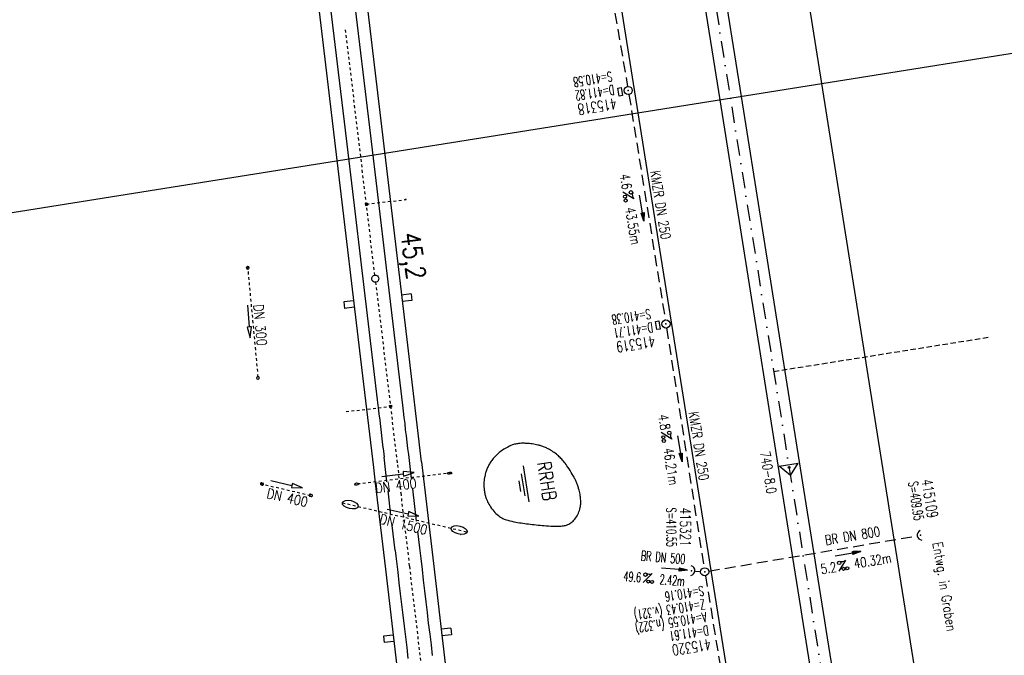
# Model space of a CAD drawing. Extents: x 447693 to 448165, y 439527 to 440695.
# Tile 2 of 16: x 447865 to 448047, y 439632 to 439749. Entities that reach past the tile are written whole.
import ezdxf
from ezdxf.enums import TextEntityAlignment as Align

# ---------------------------------------------------------------- set-up
doc = ezdxf.new("R2010")
doc.units = 0
doc.header["$LTSCALE"] = 2
doc.header["$MEASUREMENT"] = 0
for name, pattern in [('ACAD_ISO03W100', [0.5, 0.25, -0.25]), ('ACAD_ISO10W100W', [0.5, 0.25, -0.25]), ('AUSGEZOGEN', [0]), ('GESTRICH-X2', [1.5, 1, -0.5]), ('GESTRICHELT', [0.75, 0.5, -0.25]), ('STRICHLINIEX2', [0.5, 0.25, -0.25]), ('STRICHPT-X3', [3, 1.5, -0.75, 0, -0.75])]:
    doc.linetypes.add(name, pattern=pattern)
doc.layers.get('0').update_dxf_attribs({"linetype": 'AUSGEZOGEN'})
for name, color, linetype in [('ACHSE', 250, 'STRICHPT-X3'), ('Bahnachse', 7, 'CONTINUOUS'), ('Durchlässe', 15, 'CONTINUOUS'), ('FBR', 8, 'CONTINUOUS'), ('Gleisachse', 7, 'CONTINUOUS'), ('HEKTOM', 250, 'GESTRICHELT'), ('Ingenieurbauwerke', 15, 'CONTINUOUS'), ('KANAL', 7, 'GESTRICH-X2'), ('Netzknoten_PKT', 7, 'CONTINUOUS'), ('Netzknoten_PKT-NR', 7, 'CONTINUOUS'), ('Netzknoten_SIGNATUR', 7, 'CONTINUOUS'), ('PFEIL', 7, 'CONTINUOUS'), ('Planeinteilung', 6, 'CONTINUOUS'), ('RAHMEN', 250, 'AUSGEZOGEN'), ('RRB', 4, 'AUSGEZOGEN'), ('SCHACHTNR', 6, 'CONTINUOUS'), ('SCHRIFT', 7, 'AUSGEZOGEN'), ('SCHSYMBOL', 7, 'AUSGEZOGEN'), ('TEXTO', 4, 'CONTINUOUS'), ('TEXTU', 4, 'CONTINUOUS'), ('Wegdurchlässe', 15, 'CONTINUOUS')]:
    doc.layers.add(name, color=color, linetype=linetype)
doc.styles.add('ROMANS', font='romans.shx', dxfattribs={"width": 0.8})

# ---------------------------------------------------------------- blocks, each defined once
blk = doc.blocks.new('GST')
at = {"color": 0}
blk.add_circle((0, 0), 0.75, dxfattribs=at)
blk.add_point((0, 0), dxfattribs=at)
blk = doc.blocks.new('17')
blk.add_lwpolyline([(-0.76, -1.22), (0.75, -1.22), (0.75, -1.8), (-0.76, -1.8)], close=True)
blk.add_blockref('GST', (0, 0))
blk = doc.blocks.new('PFEIL2')
at = {"color": 0}
for p, q in [((0.88, 0), (-2.4, -0.01)), ((0.88, -0.27), (0.88, 0.28)), ((0.88, 0.28), (2.43, 0.01)), ((0.91, 0.27), (0.88, 0.26)), ((0.97, 0.26), (0.88, 0.25)), ((1.02, 0.25), (0.88, 0.23)), ((1.07, 0.24), (0.88, 0.21)), ((1.13, 0.23), (0.88, 0.19)), ((1.18, 0.22), (0.88, 0.17)), ((1.24, 0.21), (0.88, 0.15)), ((1.29, 0.21), (0.88, 0.14)), ((1.34, 0.2), (0.88, 0.12)), ((1.4, 0.19), (0.88, 0.1)), ((1.45, 0.18), (0.88, 0.08)), ((1.51, 0.17), (0.88, 0.06)), ((1.56, 0.16), (0.88, 0.04)), ((1.61, 0.15), (0.88, 0.02)), ((1.67, 0.14), (0.88, 0.01)), ((1.72, 0.13), (0.88, -0.01)), ((1.78, 0.12), (0.88, -0.03)), ((1.83, 0.11), (0.88, -0.05)), ((1.88, 0.1), (0.88, -0.07)), ((1.94, 0.09), (0.88, -0.09)), ((2.05, 0.08), (0.88, -0.12)), ((1.99, 0.08), (0.88, -0.11)), ((2.1, 0.07), (0.88, -0.14)), ((2.15, 0.06), (0.88, -0.16)), ((2.21, 0.05), (0.88, -0.18)), ((2.26, 0.04), (0.88, -0.2)), ((2.32, 0.03), (0.88, -0.22)), ((2.37, 0.02), (0.88, -0.23)), ((2.42, 0.01), (0.88, -0.25)), ((2.43, 0.01), (0.88, -0.27))]:
    blk.add_line(p, q, dxfattribs=at)
blk = doc.blocks.new('10')
blk.add_blockref('GST', (0, 0))
blk = doc.blocks.new('PROM')
blk.add_line((1.57, 1.82), (0.02, 0.02))
for centre, radius in [((0.32, 1.51), 0.317), ((0.94, 0.29), 0.283), ((1.64, 0.29), 0.283)]:
    blk.add_circle(centre, radius)
blk.add_arc((0.99, 2.68), 1.03, 239.1414, 303.3549)
blk = doc.blocks.new('42')
at = {"color": 0}
blk.add_arc((-0.02, -0.31), 0.91, 12.5363, 167.4637, dxfattribs=at)
blk.add_point((0, 0), dxfattribs=at)
blk = doc.blocks.new('40')
at = {"color": 0}
blk.add_arc((0.02, 0.31), 0.91, 192.5363, 347.4637, dxfattribs=at)
blk.add_point((0, 0), dxfattribs=at)
blk = doc.blocks.new('WASSER2')
at = {"layer": 'TEXTU'}
for p, q in [((-3.34, 0.01), (3.36, 0.01)), ((-1.9, -0.54), (2.16, -0.54)), ((-0.7, -1.16), (1.24, -1.16))]:
    blk.add_line(p, q, dxfattribs=at)
blk = doc.blocks.new('PKT')
at = {"color": 0}
blk.add_circle((0, 0), 0.15, dxfattribs=at)
blk.add_point((0, 0), dxfattribs=at)
blk = doc.blocks.new('Station_Netzknoten')
at = {"layer": 'Netzknoten_SIGNATUR'}
for p, q in [((-1.75, 0.5), (1.75, 0.5)), ((0, -1.5), (-1.75, 0.5)), ((0, -1.5), (1.75, 0.5))]:
    blk.add_line(p, q, dxfattribs=at)
blk.add_point((0, 0), dxfattribs=at)
blk = doc.blocks.new('1135297')
at = {"layer": 'RAHMEN'}
blk.add_line((950, 5), (950, 292), dxfattribs=at)

msp = doc.modelspace()

# ---------------------------------------------------------------- linework, layer by layer
at = {"layer": 'ACHSE', "flags": 128}
msp.add_lwpolyline([(447846.97, 440672.45), (447854.98, 440622.11), (447861.86, 440578.89), (447866.77, 440548.04), (447886.41, 440424.59), (447902.12, 440325.83), (447913.91, 440251.77), (447929.62, 440153.01), (447941.41, 440078.94), (447949.27, 440029.56), (447961.05, 439955.49), (447972.84, 439881.42), (447988.55, 439782.67), (447996.25, 439734.25), (448008.19, 439659.22), (448023.91, 439560.46), (448025.33, 439551.55)], dxfattribs=at)
at = {"layer": 'Bahnachse', "linetype": 'ACAD_ISO10W100W'}
for p, q in [((447930.87, 439700.36), (447934.88, 439666.72)), ((447934.88, 439666.72), (447935.49, 439661.51)), ((447935.49, 439661.51), (447937.09, 439648)), ((447937.09, 439648), (447940.19, 439621.83))]:
    msp.add_line(p, q, dxfattribs=at)
at = {"layer": 'Bahnachse', "linetype": 'ACAD_ISO10W100W', "flags": 128}
msp.add_lwpolyline([(447930.72, 439701.65), (447925.3, 439747.21)], dxfattribs=at)
at = {"layer": 'Bahnachse', "linetype": 'Continuous'}
msp.add_ellipse((447930.8, 439701), major_axis=(0.46, 0.46), ratio=1, start_param=4.06189924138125, end_param=10.34508454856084, dxfattribs=at)
at = {"layer": 'Durchlässe', "linetype": 'STRICHLINIEX2'}
for p, q in [((447944.89, 439665.21), (447927.02, 439663.11)), ((447924.74, 439659.71), (447947.71, 439654.35))]:
    msp.add_line(p, q, dxfattribs=at)
at = {"layer": 'Durchlässe', "linetype": 'Continuous'}
for p, q in [((447932, 439664.57), (447935.97, 439665.04)), ((447935.93, 439665.44), (447935.97, 439665.04)), ((447937.96, 439665.28), (447935.93, 439665.44)), ((447935.97, 439665.04), (447936.02, 439664.64)), ((447936.02, 439664.64), (447937.96, 439665.28)), ((447932.98, 439658.54), (447936.89, 439657.69)), ((447936.89, 439657.69), (447936.81, 439657.3)), ((447936.81, 439657.3), (447938.85, 439657.26)), ((447936.98, 439658.08), (447936.89, 439657.69)), ((447938.85, 439657.26), (447936.98, 439658.08))]:
    msp.add_line(p, q, dxfattribs=at)
at = {"layer": 'Durchlässe', "linetype": 'ACAD_ISO03W100'}
msp.add_line((447946.53, 439653.86), (447946.56, 439653.85), dxfattribs=at)
at = {"layer": 'Durchlässe', "linetype": 'Continuous'}
for centre, major_axis, ratio, start_param, end_param in [((447944.49, 439665.17), (0.402, 0.051), 0.485584, 0, 6.283185), ((447926.2, 439659.37), (-1.46, 0.34), 0.498312, 3.141593, 9.424778), ((447946.25, 439654.69), (-1.46, 0.34), 0.498312, 3.141593, 9.424778)]:
    msp.add_ellipse(centre, major_axis=major_axis, ratio=ratio, start_param=start_param, end_param=end_param, dxfattribs=at)
msp.add_ellipse((447927.37, 439663.15), major_axis=(0.348, 0.044), ratio=0.579045, dxfattribs=at)
at = {"layer": 'FBR'}
for points in [[(447874.06, 440515.26, 0.001447), (447878.56, 440486.63, 0.000006), (447888.38, 440424.91), (447896.24, 440375.53), (447904.1, 440326.15), (447915.88, 440252.08, -0.000002), (447923.74, 440202.7, 0.000002), (447931.6, 440153.32), (447943.38, 440079.25), (447951.24, 440029.88, 0.000001), (447957.13, 439992.84), (447963.03, 439955.81, -0.000005), (447968.92, 439918.77, 0.000005), (447974.81, 439881.74, 0.000004), (447982.67, 439832.36, -0.000003), (447990.53, 439782.98), (447998.23, 439734.57)], [(447874.06, 440515.26, 0.001447), (447878.56, 440486.63, 0.000006), (447888.38, 440424.91), (447896.24, 440375.53), (447904.1, 440326.15), (447915.88, 440252.08, -0.000002), (447923.74, 440202.7, 0.000002), (447931.6, 440153.32), (447943.38, 440079.25), (447951.24, 440029.88, 0.000001), (447957.13, 439992.84), (447963.03, 439955.81, -0.000005), (447968.92, 439918.77, 0.000005), (447974.81, 439881.74, 0.000004), (447982.67, 439832.36, -0.000003), (447990.53, 439782.98), (447998.23, 439734.57), (448001.99, 439710.97), (448010.17, 439659.54, -0.000001), (448018.03, 439610.16, 0.000002), (448025.88, 439560.78), (448027.3, 439551.87)], [(447869.98, 440514.59, -0.002287), (447874.61, 440486, 0.000006), (447884.43, 440424.28), (447892.29, 440374.9), (447900.15, 440325.52), (447911.93, 440251.45, -0.000002), (447919.79, 440202.07, 0.000002), (447927.65, 440152.69), (447939.43, 440078.63), (447947.29, 440029.25, 0.000001), (447953.18, 439992.21), (447959.08, 439955.18, -0.000005), (447964.97, 439918.14, 0.000005), (447970.86, 439881.11, 0.000004), (447978.72, 439831.73, -0.000003), (447986.58, 439782.35), (447994.28, 439733.94)], [(447869.98, 440514.59, -0.002287), (447874.61, 440486, 0.000006), (447884.43, 440424.28), (447892.29, 440374.9), (447900.15, 440325.52), (447911.93, 440251.45, -0.000002), (447919.79, 440202.07, 0.000002), (447927.65, 440152.69), (447939.43, 440078.63), (447947.29, 440029.25, 0.000001), (447953.18, 439992.21), (447959.08, 439955.18, -0.000005), (447964.97, 439918.14, 0.000005), (447970.86, 439881.11, 0.000004), (447978.72, 439831.73, -0.000003), (447986.58, 439782.35), (447994.28, 439733.94), (447998.04, 439710.34), (448006.22, 439658.91, -0.000001), (448014.08, 439609.53, 0.000002), (448021.93, 439560.15), (448023.35, 439551.24)], [(447896.88, 440466.95, 0.000004), (447903.2, 440427.26), (447911.05, 440377.88), (447918.91, 440328.51), (447930.7, 440254.44, -0.000002), (447938.55, 440205.06, 0.000002), (447946.41, 440155.68), (447958.2, 440081.61), (447966.05, 440032.23, 0.000001), (447971.95, 439995.2), (447977.84, 439958.16, -0.000005), (447983.73, 439921.13, 0.000005), (447989.62, 439884.1, 0.000004), (447997.48, 439834.72, -0.000003), (448005.34, 439785.34), (448013.04, 439736.92), (448016.8, 439713.32), (448024.98, 439661.89, -0.000001), (448032.84, 439612.51, 0.000002), (448040.7, 439563.13), (448042.11, 439554.22)], [(447960.08, 439851.82, 0.000002), (447963.66, 439829.34, -0.000003), (447971.52, 439779.96), (447979.22, 439731.54)], [(447998.23, 439734.57), (448001.99, 439710.97), (448010.17, 439659.54, -0.000001), (448018.03, 439610.16, 0.000002), (448025.88, 439560.78), (448027.3, 439551.87)], [(447979.22, 439731.54), (447982.97, 439707.94), (447991.16, 439656.51, -0.000001), (447999.02, 439607.13, 0.000002), (448006.87, 439557.75), (448008.29, 439548.84)]]:
    msp.add_lwpolyline(points, format="xyb", dxfattribs=at)
at = {"layer": 'Gleisachse', "linetype": 'Continuous'}
for p, q in [((447922.29, 439753.18), (447925.28, 439728.35)), ((447926.76, 439753.69), (447929.75, 439728.87)), ((447925.28, 439728.35), (447926.93, 439714.45)), ((447929.75, 439728.87), (447931.4, 439714.97)), ((447931.4, 439714.97), (447932.68, 439704.04)), ((447926.93, 439714.45), (447928.21, 439703.53)), ((447932.68, 439704.04), (447935.62, 439679.21)), ((447928.21, 439703.53), (447931.15, 439678.7)), ((447931.15, 439678.7), (447931.33, 439677.21)), ((447935.62, 439679.21), (447935.8, 439677.72)), ((447931.33, 439677.21), (447931.48, 439676.07)), ((447935.8, 439677.72), (447935.95, 439676.58)), ((447931.48, 439676.07), (447931.62, 439674.93)), ((447935.95, 439676.58), (447936.09, 439675.44)), ((447936.09, 439675.44), (447936.24, 439674.3)), ((447931.62, 439674.93), (447931.77, 439673.79)), ((447931.77, 439673.79), (447931.86, 439672.64)), ((447936.24, 439674.3), (447936.33, 439673.15)), ((447936.33, 439673.15), (447936.48, 439672.01)), ((447931.86, 439672.64), (447932, 439671.5)), ((447932, 439671.5), (447932.15, 439670.36)), ((447936.48, 439672.01), (447936.62, 439670.87)), ((447932.15, 439670.36), (447932.29, 439669.22)), ((447936.62, 439670.87), (447936.76, 439669.73)), ((447936.76, 439669.73), (447936.91, 439668.59)), ((447932.29, 439669.22), (447932.44, 439668.08)), ((447932.96, 439663.58), (447932.44, 439668.08)), ((447936.91, 439668.59), (447937.43, 439664.17)), ((447933.69, 439657.4), (447933.16, 439661.9)), ((447937.65, 439662.25), (447938.35, 439656.32)), ((447934.46, 439650.89), (447933.91, 439655.53)), ((447938.57, 439654.45), (447938.93, 439651.41)), ((447938.93, 439651.41), (447938.99, 439650.91)), ((447934.46, 439650.89), (447934.52, 439650.4)), ((447934.52, 439650.4), (447934.58, 439649.9)), ((447934.58, 439649.9), (447934.64, 439649.41)), ((447938.99, 439650.91), (447939.05, 439650.42)), ((447939.05, 439650.42), (447939.11, 439649.92)), ((447939.11, 439649.92), (447939.18, 439649.42)), ((447934.64, 439649.41), (447934.71, 439648.91)), ((447934.71, 439648.91), (447934.96, 439646.93)), ((447939.18, 439649.42), (447939.43, 439647.44)), ((447934.96, 439646.93), (447935.16, 439644.94)), ((447939.43, 439647.44), (447939.63, 439645.45)), ((447935.16, 439644.94), (447935.41, 439642.95)), ((447939.63, 439645.45), (447939.88, 439643.47)), ((447935.41, 439642.95), (447935.66, 439640.97)), ((447939.88, 439643.47), (447940.13, 439641.48)), ((447935.66, 439640.97), (447935.91, 439638.98)), ((447940.13, 439641.48), (447940.38, 439639.5)), ((447935.91, 439638.98), (447936.11, 439636.99)), ((447940.38, 439639.5), (447940.58, 439637.51)), ((447936.11, 439636.99), (447936.36, 439635.01)), ((447940.58, 439637.51), (447940.83, 439635.52)), ((447940.83, 439635.52), (447941.08, 439633.54)), ((447936.36, 439635.01), (447936.61, 439633.02)), ((447941.08, 439633.54), (447941.28, 439631.55)), ((447936.61, 439633.02), (447936.81, 439631.03))]:
    msp.add_line(p, q, dxfattribs=at)
at = {"layer": 'HEKTOM'}
msp.add_line((448004.25, 439683.91), (448043.75, 439690.19), dxfattribs=at)
at = {"layer": 'Ingenieurbauwerke', "linetype": 'Continuous'}
for p, q in [((447924.92, 439788.08), (447936.73, 439688.77)), ((447916.08, 439787.03), (447927.9, 439687.72)), ((447928.95, 439714.88), (447929.34, 439714.93)), ((447928.95, 439714.88), (447928.99, 439714.49)), ((447929.34, 439714.93), (447929.39, 439714.53)), ((447928.99, 439714.49), (447929.39, 439714.53)), ((447926.8, 439696.91), (447925.01, 439696.71)), ((447937.43, 439698.18), (447935.63, 439697.97)), ((447937.57, 439696.99), (447935.78, 439696.78)), ((447937.43, 439698.18), (447937.57, 439696.99)), ((447925.01, 439696.71), (447925.15, 439695.51)), ((447926.94, 439695.72), (447925.15, 439695.51)), ((447927.9, 439687.72), (447930.46, 439666.2)), ((447936.73, 439688.77), (447939.29, 439667.25)), ((447933.38, 439677.65), (447933.77, 439677.69)), ((447933.38, 439677.65), (447933.42, 439677.25)), ((447933.42, 439677.25), (447933.82, 439677.3)), ((447933.77, 439677.69), (447933.82, 439677.3)), ((447930.46, 439666.2), (447930.8, 439663.32)), ((447939.3, 439667.24), (447941.51, 439648.52)), ((447930.8, 439663.32), (447932.67, 439647.48)), ((447941.51, 439648.53), (447944.61, 439622.36)), ((447932.67, 439647.48), (447935.77, 439621.31)), ((447934.11, 439635.34), (447932.32, 439635.13)), ((447932.32, 439635.13), (447932.46, 439633.94)), ((447944.74, 439636.61), (447942.94, 439636.4)), ((447944.87, 439635.41), (447943.09, 439635.2)), ((447944.74, 439636.61), (447944.87, 439635.41)), ((447934.25, 439634.15), (447932.46, 439633.94))]:
    msp.add_line(p, q, dxfattribs=at)
at = {"layer": 'Ingenieurbauwerke', "linetype": 'ACAD_ISO03W100'}
for p, q in [((447929.17, 439714.71), (447936.5, 439715.58)), ((447925.43, 439676.5), (447933.6, 439677.47))]:
    msp.add_line(p, q, dxfattribs=at)
at = {"layer": 'Ingenieurbauwerke', "linetype": 'Continuous'}
msp.add_ellipse((447936.36, 439715.56), major_axis=(0.134, 0.015), ratio=0.555556, dxfattribs=at)
at = {"layer": 'KANAL'}
for p, q in [((447970.41, 439776.5), (447977.31, 439736.38)), ((447977.56, 439734.91), (447984.25, 439693.41)), ((447984.5, 439691.91), (447991.41, 439647.75)), ((447992.25, 439647.12), (448030.53, 439653.59)), ((447989.84, 439647.12), (447990.78, 439647.06)), ((447991.66, 439646.25), (447998.59, 439603.87))]:
    msp.add_line(p, q, dxfattribs=at)
at = {"layer": 'RRB', "flags": 128}
msp.add_lwpolyline([(447951.89, 439659.22, 0.044984), (447952.66, 439658.14, 0.052183), (447953.49, 439657.35, 0.048149), (447954.33, 439656.82, 0.048884), (447955.23, 439656.48, 0.024379), (447956.69, 439656.15, 0.013397), (447959.37, 439655.76, 0.009351), (447962.28, 439655.48, 0.015405), (447964.06, 439655.39, 0.029875), (447965.28, 439655.44, 0.045996), (447966.05, 439655.6, 0.060384), (447966.48, 439655.78, 0.039361), (447967.08, 439656.19, 0.063223), (447967.73, 439656.88, 0.058352), (447968.24, 439657.77, 0.043894), (447968.57, 439658.81, 0.055723), (447968.67, 439659.67, 0.021278), (447968.63, 439660.63, 0.030755), (447968.54, 439661.29, 0.015275), (447968.29, 439662.31, 0.022212), (447968.07, 439662.99, 0.012687), (447967.82, 439663.63, 0.013877), (447967.55, 439664.2, 0.021192), (447967.12, 439664.99, 0.012479), (447966.3, 439666.26, 0.016654), (447965.61, 439667.21, 0.021588), (447965.03, 439667.89, 0.03315), (447964.39, 439668.49, 0.02736), (447963.54, 439669.12, 0.020903), (447962.68, 439669.63, 0.027792), (447961.99, 439669.96, 0.017777), (447961.34, 439670.19, 0.021569), (447960.79, 439670.34, 0.021585), (447959.74, 439670.54, 0.021306), (447958.67, 439670.65, 0.005373), (447958.28, 439670.66, 0.006414), (447957.96, 439670.67, 0.026377), (447957.53, 439670.65, 0.016039), (447956.82, 439670.56, 0.053328), (447956.09, 439670.36, 0.032576), (447954.97, 439669.83, 0.029635), (447954.05, 439669.25, 0.03281), (447953.28, 439668.62, 0.027619), (447952.55, 439667.85, 0.034579), (447952.04, 439667.17, 0.022053), (447951.67, 439666.53, 0.022899), (447951.37, 439665.89, 0.028243), (447951.14, 439665.2, 0.023308), (447950.94, 439664.34, 0.03957), (447950.82, 439663.21, 0.038158), (447950.88, 439662.04, 0.022299), (447951.02, 439661.26, 0.027604), (447951.19, 439660.65, 0.032125), (447951.4, 439660.13, 0.0176)], format="xyb", close=True, dxfattribs=at)
at = {"layer": 'Wegdurchlässe', "linetype": 'STRICHLINIEX2'}
for p, q in [((447907.26, 439703.28), (447909.21, 439682.42)), ((447909.62, 439663.24), (447919.22, 439661))]:
    msp.add_line(p, q, dxfattribs=at)
at = {"layer": 'Wegdurchlässe', "linetype": 'Continuous'}
for p, q in [((447907.26, 439696.09), (447907.59, 439692.1)), ((447907.59, 439692.1), (447907.19, 439692.07)), ((447907.19, 439692.07), (447907.76, 439690.11)), ((447907.99, 439692.14), (447907.59, 439692.1)), ((447907.76, 439690.11), (447907.99, 439692.14)), ((447909.77, 439663), (447909.98, 439662.96)), ((447909.86, 439663.39), (447910.07, 439663.35)), ((447911.54, 439663.81), (447915.43, 439662.89)), ((447915.43, 439662.89), (447915.34, 439662.5)), ((447915.34, 439662.5), (447917.38, 439662.43)), ((447915.53, 439663.28), (447915.43, 439662.89)), ((447917.38, 439662.43), (447915.53, 439663.28)), ((447918.78, 439660.9), (447918.98, 439660.85)), ((447918.87, 439661.29), (447919.07, 439661.24))]:
    msp.add_line(p, q, dxfattribs=at)
for centre, major_axis, ratio, start_param, end_param in [((447907.29, 439702.98), (-0.028, 0.299), 0.666667, 0, 6.283185), ((447909.18, 439682.72), (-0.028, 0.299), 0.666667, 0, 6.283185), ((447909.82, 439663.2), (0.141, 0.141), 1, 0.556004, 3.697597), ((447909.82, 439663.2), (0.141, 0.141), 1, 0.556004, 3.697597), ((447910.02, 439663.15), (0.141, 0.141), 1, 3.697597, 6.83919), ((447910.02, 439663.15), (0.141, 0.141), 1, 3.697597, 6.83919), ((447918.82, 439661.09), (0.141, 0.141), 1, 0.556004, 3.697597), ((447918.82, 439661.09), (0.141, 0.141), 1, 0.556004, 3.697597), ((447919.03, 439661.05), (0.141, 0.141), 1, 3.697597, 6.83919), ((447919.03, 439661.05), (0.141, 0.141), 1, 3.697597, 6.83919)]:
    msp.add_ellipse(centre, major_axis=major_axis, ratio=ratio, start_param=start_param, end_param=end_param, dxfattribs=at)

# ---------------------------------------------------------------- block references
at = {"layer": 'Netzknoten_PKT'}
msp.add_blockref('PKT', (448007.08, 439666.21), dxfattribs=at)
at = {"layer": 'Netzknoten_SIGNATUR', "rotation": 9.059596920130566}
msp.add_blockref('Station_Netzknoten', (448007.08, 439666.21), dxfattribs=at)
at = {"layer": 'PFEIL'}
for p, rotation in [((447979.92, 439713.99), 279.1734000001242), ((447986.96, 439669.67), 278.8938000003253), ((448017.93, 439650.29), 9.600099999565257), ((447985.95, 439647.46), 355.334600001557)]:
    msp.add_blockref('PFEIL2', p, dxfattribs=dict(at, rotation=rotation))
at = {"layer": 'Planeinteilung', "linetype": 'Continuous', "rotation": 279.0411497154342}
msp.add_blockref('1135297', (447692.94, 440647.94), dxfattribs=at)
at = {"layer": 'RRB', "rotation": 279.0863470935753}
msp.add_blockref('WASSER2', (447958.55, 439663.22), dxfattribs=at)
at = {"layer": 'SCHSYMBOL'}
for name, p, rotation in [('17', (447977.43, 439735.65), 279.0410999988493), ('17', (447984.38, 439692.65), 279.0410999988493), ('40', (448031.28, 439653.72), 279.0410999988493), ('42', (447989.11, 439647.2), 266.788641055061), ('10', (447991.52, 439647), 279.0410999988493)]:
    msp.add_blockref(name, p, dxfattribs=dict(at, rotation=rotation))
at = {"layer": 'TEXTU'}
for p, rotation in [((447976.4, 439716.97), 279.1734000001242), ((447983.45, 439672.67), 278.8938000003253), ((448016.24, 439647.09), 9.600099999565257), ((447980.15, 439644.98), 355.3346000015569)]:
    msp.add_blockref('PROM', p, dxfattribs=dict(at, rotation=rotation))

# ---------------------------------------------------------------- texts
at = {"layer": 'Bahnachse', "linetype": 'Continuous', "style": 'ROMANS', "oblique": 360, "width": 0.8334}
msp.add_text('45,2', height=3.5, rotation=277.7297, dxfattribs=at).set_placement((447935.51, 439709.31))
at = {"layer": 'Durchlässe', "linetype": 'Continuous', "style": 'ROMANS', "oblique": 360, "width": 0.8334}
for s, rotation, p in [('DN 400', 7.1879, (447930.92, 439661.49)), ('DN 1500', 346.1879, (447931.47, 439655.92))]:
    msp.add_text(s, height=1.8, rotation=rotation, dxfattribs=at).set_placement(p)
at = {"layer": 'Netzknoten_PKT-NR', "style": 'ROMANS', "width": 0.75}
msp.add_text('740-8.0', height=1.8, rotation=279.0634, dxfattribs=at).set_placement((448002.99, 439661.25), align=Align.RIGHT)
at = {"layer": 'RRB', "style": 'ROMANS', "width": 0.8}
msp.add_text('RRHB', height=2.5, rotation=279.0412, dxfattribs=at).set_placement((447960.62, 439667.09))
at = {"layer": 'SCHACHTNR', "style": 'ROMANS'}
for s, height, rotation, width, p in [('S=410.58', 1.8, 189.0411, 0.6, (447974.32, 439739.16)), ('D=411.82', 1.8, 189.0411, 0.6, (447974.7, 439736.69)), ('415318', 2, 189.0411, 0.7, (447975.11, 439734.23)), ('S=410.38', 1.8, 189.0411, 0.6, (447981.41, 439695.41)), ('D=411.71', 1.8, 189.0411, 0.6, (447981.81, 439692.94)), ('415319', 2, 189.0411, 0.7, (447982.19, 439690.47)), ('S=409.95', 1.8, 279.0411, 0.6, (448029.01, 439663.48)), ('415109', 2, 279.0411, 0.7, (448031.47, 439663.88)), ('S=410.55', 1.8, 270.2208, 0.6, (447984.47, 439658.81)), ('415321', 2, 270.2208, 0.7, (447986.97, 439658.83)), ('S=410.16', 1.8, 189.0411, 0.6, (447991.2, 439644.4)), ('Z=410.43 (v.321)', 1.8, 189.0411, 0.6, (447991.44, 439641.93)), ('A=410.55 (n.322)', 1.8, 189.0411, 0.6, (447991.71, 439639.58)), ('D=411.61', 1.8, 189.0411, 0.6, (447992.08, 439637.11)), ('415320', 2, 189.0411, 0.7, (447992.49, 439634.64))]:
    msp.add_text(s, height=height, rotation=rotation, dxfattribs=dict(at, width=width)).set_placement(p)
at = {"layer": 'SCHRIFT', "style": 'ROMANS', "width": 0.8}
msp.add_text('Entwg. in Graben', height=1.8, rotation=279.2211, dxfattribs=at).set_placement((448033.54, 439652.32))
at = {"layer": 'TEXTO', "style": 'ROMANS'}
for s, rotation, width, p in [('KMZR DN 250', 279.1734, 0.75, (447982.49, 439714.45)), ('KMZR DN 250', 278.8938, 0.75, (447989.56, 439670.04)), ('BR DN 800', 9.6001, 0.75, (448018.91, 439652.74)), ('BR DN 500', 355.3346, 0.6, (447983.79, 439648.75))]:
    msp.add_text(s, height=1.8, rotation=rotation, dxfattribs=dict(at, width=width)).set_placement(p, align=Align.CENTER)
at = {"layer": 'TEXTU', "style": 'ROMANS'}
for s, rotation, width, p in [('4.6', 279.1734, 0.75, (447975.88, 439720.16)), ('43.55m', 279.1734, 0.75, (447976.88, 439714)), ('4.8', 278.8938, 0.75, (447982.97, 439675.84)), ('46.21m', 278.8938, 0.75, (447983.91, 439669.69)), ('40.32m', 9.6001, 0.75, (448019.2, 439647.58)), ('5.2', 9.6001, 0.75, (448013.08, 439646.55)), ('49.6', 355.3346, 0.6, (447976.5, 439645.29)), ('2.42m', 355.3346, 0.6, (447983.15, 439644.73))]:
    msp.add_text(s, height=1.8, rotation=rotation, dxfattribs=dict(at, width=width)).set_placement(p)
at = {"layer": 'Wegdurchlässe', "linetype": 'Continuous', "style": 'ROMANS', "oblique": 360, "width": 0.8334}
for s, rotation, p in [('DN 300', 275.1879, (447908.36, 439696.18)), ('DN 400', 347.188, (447910.68, 439660.61))]:
    msp.add_text(s, height=1.8, rotation=rotation, dxfattribs=at).set_placement(p)

doc.saveas('drawing.dxf')
